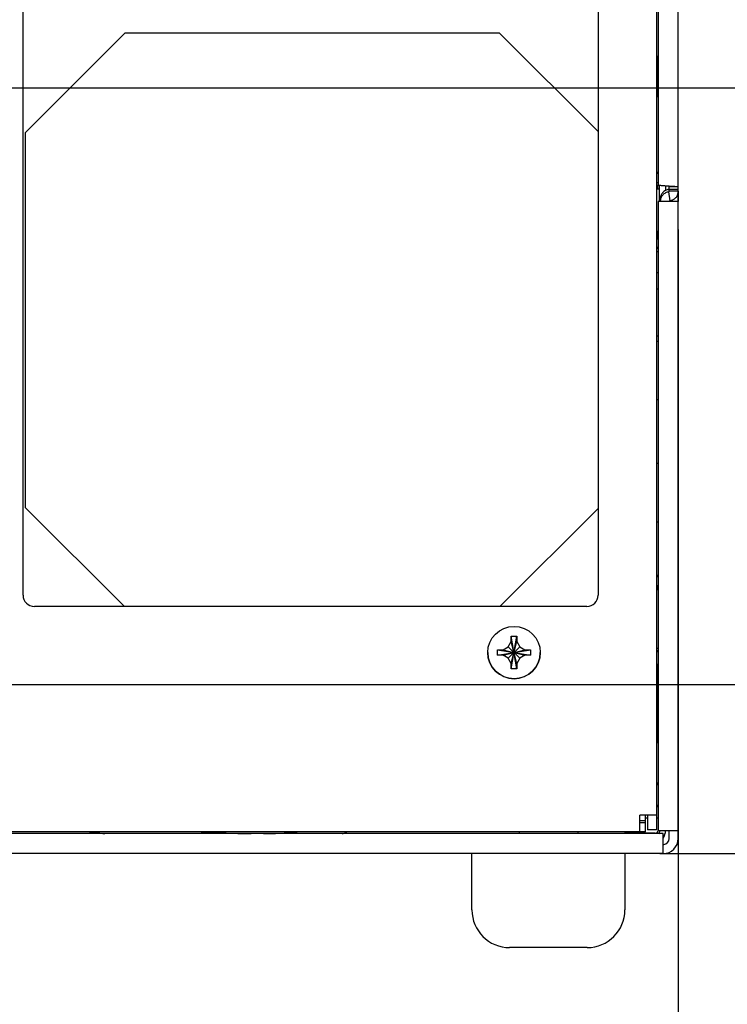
# Model space of a CAD drawing. Header units: inches. Extents: x 0 to 34, y 0 to 22.
# Tile 40 of 43: x 27.6 to 29.5, y 12.3 to 14.9. Entities that reach past the tile are written whole.
import ezdxf

# ---------------------------------------------------------------- set-up
doc = ezdxf.new("R2010")
doc.units = ezdxf.units.IN
doc.header["$LTSCALE"] = 1.87
doc.header["$MEASUREMENT"] = 0
doc.layers.get('0').update_dxf_attribs({"linetype": 'CONTINUOUS'})
for name, color, linetype in [('02___PRT_ALL_AXES', 7, 'CONTINUOUS'), ('3_ALL_AXES', 7, 'CONTINUOUS'), ('DIMENSIONS', 7, 'CONTINUOUS')]:
    doc.layers.add(name, color=color, linetype=linetype)
doc.styles.get("Standard").update_dxf_attribs({"font": 'txt', "width": 0.8})
doc.dimstyles.new('DIMSTYLE_1', dxfattribs={"dimtxt": 0.125, "dimasz": 0.18, "dimexe": 0.18, "dimexo": 0.0625, "dimgap": 0.09, "dimtad": 0, "dimtih": 1, "dimtoh": 1, "dimlfac": 2, "dimzin": 4, "dimdsep": 46, "dimtxsty": 'STANDARD', "dimblk": '_FILLED', "dimblk1": '_FILLED', "dimblk2": '_FILLED', "dimcen": 0.09, "dimadec": 0, "dimazin": 0, "dimtfac": 1, "dimtofl": 0, "dimtmove": 0, "dimatfit": 3, "dimldrblk": '_FILLED', "dimfxl": 1, "dimtolj": 1, "dimtzin": 4, "dimarcsym": 0})

# ---------------------------------------------------------------- blocks, each defined once
blk = doc.blocks.new('_FILLED')
at = {"color": 0, "linetype": 'BYBLOCK'}
blk.add_solid([(0, 0), (-1, 0.174), (-1, -0.174)], dxfattribs=at)
blk = doc.blocks.new('*D12')
at = {"layer": 'DIMENSIONS', "color": 2, "linetype": 'CONTINUOUS'}
for p, q in [((26.7842, 14.5644), (26.7842, 11.5897)), ((29.3462, 14.3753), (29.3462, 11.5897)), ((26.7842, 11.7147), (27.3902, 11.7147)), ((29.3462, 11.7147), (28.7402, 11.7147))]:
    blk.add_line(p, q, dxfattribs=at)
at = {"layer": 'DIMENSIONS', "color": 2, "linetype": 'CONTINUOUS', "xscale": 0.18, "yscale": 0.18, "zscale": 0.18, "rotation": 180}
blk.add_blockref('_FILLED', (26.7842, 11.7147), dxfattribs=at)
at = {"layer": 'DIMENSIONS', "color": 2, "linetype": 'CONTINUOUS', "xscale": 0.18, "yscale": 0.18, "zscale": 0.18}
blk.add_blockref('_FILLED', (29.3462, 11.7147), dxfattribs=at)
at = {"layer": 'DIMENSIONS', "color": 2, "linetype": 'CONTINUOUS', "insert": (28.0652, 11.7772), "char_height": 0.125, "width": 1.225, "attachment_point": 2, "line_spacing_factor": 0.9}
blk.add_mtext('5.12{\\Ftxt.shx;\\W1.000000;\\H0.125000; }[130.2]', dxfattribs=at)
blk = doc.blocks.new('*D13')
at = {"layer": 'DIMENSIONS', "color": 2, "linetype": 'CONTINUOUS'}
for p, q in [((25.9387, 13.1017), (25.9387, 10.8397)), ((29.3462, 12.6922), (29.3462, 10.8397)), ((25.9387, 10.9647), (26.7669, 10.9647)), ((29.3462, 10.9647), (28.1169, 10.9647))]:
    blk.add_line(p, q, dxfattribs=at)
at = {"layer": 'DIMENSIONS', "color": 2, "linetype": 'CONTINUOUS', "xscale": 0.18, "yscale": 0.18, "zscale": 0.18, "rotation": 180}
blk.add_blockref('_FILLED', (25.9387, 10.9647), dxfattribs=at)
at = {"layer": 'DIMENSIONS', "color": 2, "linetype": 'CONTINUOUS', "xscale": 0.18, "yscale": 0.18, "zscale": 0.18}
blk.add_blockref('_FILLED', (29.3462, 10.9647), dxfattribs=at)
at = {"layer": 'DIMENSIONS', "color": 2, "linetype": 'CONTINUOUS', "insert": (27.4419, 11.0272), "char_height": 0.125, "width": 1.225, "attachment_point": 2, "line_spacing_factor": 0.9}
blk.add_mtext('6.82{\\Ftxt.shx;\\W1.000000;\\H0.125000; }[173.1]', dxfattribs=at)
blk = doc.blocks.new('*D14')
at = {"layer": 'DIMENSIONS', "color": 2, "linetype": 'CONTINUOUS'}
for p, q in [((30.0962, 13.1642), (30.0962, 13.5242)), ((26.0012, 13.1642), (30.2212, 13.1642)), ((29.2977, 12.7147), (30.2212, 12.7147)), ((30.0962, 12.7147), (30.0962, 12.3547))]:
    blk.add_line(p, q, dxfattribs=at)
at = {"layer": 'DIMENSIONS', "color": 2, "linetype": 'CONTINUOUS', "xscale": 0.18, "yscale": 0.18, "zscale": 0.18}
for p, rotation in [((30.0962, 13.1642), 270), ((30.0962, 12.7147), 90)]:
    blk.add_blockref('_FILLED', p, dxfattribs=dict(at, rotation=rotation))
at = {"layer": 'DIMENSIONS', "color": 2, "linetype": 'CONTINUOUS', "insert": (29.9462, 13.1171), "char_height": 0.125, "width": 0.6, "attachment_point": 2, "line_spacing_factor": 0.9}
blk.add_mtext('.90\\P[22.8]', dxfattribs=at)
blk = doc.blocks.new('*D15')
at = {"layer": 'DIMENSIONS', "color": 2, "linetype": 'CONTINUOUS'}
for p, q in [((26.9718, 14.752), (30.9712, 14.752)), ((30.8462, 14.752), (30.8462, 14.0396)), ((30.8462, 12.7147), (30.8462, 13.6021)), ((29.2977, 12.7147), (30.9712, 12.7147))]:
    blk.add_line(p, q, dxfattribs=at)
at = {"layer": 'DIMENSIONS', "color": 2, "linetype": 'CONTINUOUS', "xscale": 0.18, "yscale": 0.18, "zscale": 0.18}
for p, rotation in [((30.8462, 14.752), 90), ((30.8462, 12.7147), 270)]:
    blk.add_blockref('_FILLED', p, dxfattribs=dict(at, rotation=rotation))
at = {"layer": 'DIMENSIONS', "color": 2, "linetype": 'CONTINUOUS', "insert": (30.6962, 13.9771), "char_height": 0.125, "width": 0.7, "attachment_point": 2, "line_spacing_factor": 0.9}
blk.add_mtext('4.07\\P[103.5]', dxfattribs=at)

msp = doc.modelspace()

# ---------------------------------------------------------------- linework, layer by layer
at = {"color": 7, "linetype": 'CONTINUOUS'}
for p, q in [((29.28824, 16.1362), (29.28824, 12.7777)), ((27.60474, 13.4022), (27.60474, 15.81095)), ((29.13324, 15.36995), (29.13324, 13.4022)), ((27.87484, 14.8969), (27.61037, 14.63243)), ((28.8715, 14.8969), (27.87484, 14.8969)), ((29.13324, 14.63515), (28.8715, 14.8969)), ((29.28824, 14.83595), (29.29324, 14.83595)), ((29.29116, 14.83595), (29.29116, 14.73216)), ((29.28874, 14.72975), (29.29116, 14.73216)), ((29.29324, 14.7322), (29.29116, 14.73216)), ((27.61037, 14.63243), (27.61037, 13.63578)), ((29.28824, 14.52454), (29.29324, 14.5243)), ((29.28824, 14.50007), (29.29335, 14.49998)), ((29.29227, 14.48253), (29.29227, 14.49371)), ((29.29585, 14.49291), (29.29585, 14.44902)), ((29.31264, 14.49139), (29.31264, 14.47864)), ((29.32224, 14.47668), (29.32224, 14.4909)), ((29.34624, 14.48809), (29.32224, 14.48809)), ((29.29572, 14.482), (29.28848, 14.482)), ((29.29519, 14.48253), (29.29572, 14.482)), ((29.32171, 14.47519), (29.32137, 14.47501)), ((29.32443, 14.45153), (29.32137, 14.47501)), ((29.34624, 14.48148), (29.32224, 14.48148)), ((29.34624, 14.47668), (29.32224, 14.47668)), ((29.28848, 14.37), (29.29324, 14.37)), ((29.29227, 14.35), (29.29227, 14.36947)), ((29.2882, 14.34993), (29.29324, 14.35002)), ((29.28824, 14.32746), (29.29324, 14.32769)), ((29.28824, 14.3252), (29.29324, 14.3252)), ((29.28824, 14.3162), (29.29324, 14.3162)), ((29.28824, 14.2602), (29.29324, 14.2602)), ((29.28824, 14.2167), (29.29324, 14.2167)), ((29.28824, 14.0917), (29.29324, 14.0917)), ((29.28824, 14.07796), (29.29324, 14.07796)), ((29.28824, 13.92245), (29.29324, 13.92245)), ((29.28824, 13.75296), (29.29324, 13.75296)), ((27.61037, 13.63578), (27.87395, 13.3722)), ((28.87239, 13.3722), (29.13324, 13.63305)), ((29.28824, 13.59745), (29.29324, 13.59745)), ((29.28824, 13.45204), (29.29324, 13.4518)), ((29.28824, 13.42757), (29.29324, 13.42748)), ((29.28824, 13.41696), (29.29324, 13.41696)), ((29.29227, 13.41696), (29.29227, 13.4275)), ((29.10324, 13.3722), (27.63474, 13.3722)), ((28.90249, 13.2932), (28.91699, 13.2932)), ((28.91699, 13.2062), (28.90249, 13.2932)), ((28.90249, 13.2787), (28.90249, 13.2932)), ((28.90249, 13.2062), (28.91699, 13.2932)), ((28.91699, 13.2932), (28.91699, 13.2787)), ((28.86624, 13.24245), (28.95324, 13.25695)), ((28.86624, 13.25695), (28.88074, 13.25695)), ((28.86624, 13.25695), (28.95324, 13.24245)), ((28.86624, 13.24245), (28.86624, 13.25695)), ((28.88074, 13.25695), (28.89453, 13.26491)), ((28.88074, 13.24245), (28.93874, 13.25695)), ((28.88074, 13.25695), (28.93874, 13.24245)), ((28.89453, 13.26491), (28.90249, 13.2787)), ((28.89453, 13.26491), (28.92496, 13.23449)), ((28.89453, 13.23449), (28.92496, 13.26491)), ((28.91699, 13.2207), (28.90249, 13.2787)), ((28.90249, 13.2207), (28.91699, 13.2787)), ((28.91699, 13.2787), (28.92496, 13.26491)), ((28.92496, 13.26491), (28.93874, 13.25695)), ((28.93874, 13.25695), (28.95324, 13.25695)), ((28.95324, 13.25695), (28.95324, 13.24245)), ((29.28824, 13.26145), (29.29324, 13.26145)), ((29.28824, 13.25496), (29.29324, 13.25519)), ((28.88074, 13.24245), (28.86624, 13.24245)), ((28.89453, 13.23449), (28.88074, 13.24245)), ((28.90249, 13.2207), (28.89453, 13.23449)), ((28.92496, 13.23449), (28.91699, 13.2207)), ((28.93874, 13.24245), (28.92496, 13.23449)), ((28.95324, 13.24245), (28.93874, 13.24245)), ((28.90249, 13.2062), (28.90249, 13.2207)), ((28.91699, 13.2062), (28.90249, 13.2062)), ((28.91699, 13.2207), (28.91699, 13.2062)), ((29.28874, 13.21675), (29.29116, 13.21434)), ((29.29116, 13.21434), (29.29324, 13.2143)), ((29.29116, 13.21434), (29.29116, 13.01416)), ((29.28874, 13.01175), (29.29116, 13.01416)), ((29.29324, 13.0142), (29.29116, 13.01416)), ((29.28824, 12.90189), (29.29166, 12.90189)), ((29.28874, 12.89881), (29.29324, 12.89881)), ((29.29166, 12.90189), (29.29166, 12.89881)), ((29.29324, 12.84243), (29.28824, 12.84243)), ((29.29254, 12.83872), (29.28824, 12.83872)), ((29.28824, 12.8167), (29.24424, 12.8167)), ((29.24424, 12.7727), (29.24424, 12.8167)), ((29.25924, 12.8017), (29.25924, 12.8167)), ((29.26424, 12.80872), (29.25924, 12.80872)), ((29.29254, 12.80872), (29.28824, 12.80872)), ((29.25924, 12.7727), (29.25924, 12.7967)), ((29.25924, 12.7727), (24.37324, 12.7727)), ((28.92349, 12.7727), (28.92349, 12.7677)), ((29.079, 12.7727), (29.079, 12.7677)), ((29.20524, 12.76914), (29.20524, 12.7727)), ((29.28491, 12.76876), (29.20524, 12.76876)), ((29.28824, 12.7777), (29.26424, 12.7777)), ((29.29624, 12.7752), (29.29624, 12.77243)), ((29.32224, 12.7547), (29.32224, 12.7752))]:
    msp.add_line(p, q, dxfattribs=at)
at = {"color": 3, "linetype": 'CONTINUOUS'}
for p, q in [((29.29324, 16.1392), (29.29324, 14.49371)), ((29.34624, 12.7547), (29.34624, 16.1592)), ((29.31374, 14.49131), (29.31705, 14.49108)), ((29.31705, 14.49108), (29.31974, 14.4909)), ((29.31974, 14.4909), (29.32226, 14.49073)), ((29.32226, 14.49073), (29.32574, 14.49049)), ((29.32574, 14.49049), (29.33618, 14.4897)), ((29.34624, 14.4497), (29.29324, 14.4497)), ((29.29324, 14.4497), (29.29324, 12.7752)), ((29.26424, 12.8167), (29.26424, 12.7777)), ((29.25924, 12.8017), (29.24424, 12.8017)), ((29.25924, 12.7967), (29.24424, 12.7967)), ((29.25924, 12.7967), (29.25924, 12.8017)), ((29.30624, 12.7677), (24.32624, 12.7677)), ((29.34624, 12.7752), (29.29324, 12.7752)), ((29.30624, 12.7147), (29.30624, 12.7677)), ((29.30624, 12.7147), (24.32624, 12.7147))]:
    msp.add_line(p, q, dxfattribs=at)
at = {"color": 7, "linetype": 'CONTINUOUS'}
msp.add_circle((28.90974, 13.24945), 0.06975, dxfattribs=at)
at = {"color": 3, "linetype": 'CONTINUOUS'}
for centre, radius, start, end in [((29.32098, 14.47647), 0.02521, 298.19215, 315.6225), ((29.32059, 14.47667), 0.02565, 339.61779, 0.01502), ((29.32122, 14.4761), 0.02477, 277.43526, 298.1156), ((29.30624, 12.7547), 0.04, 270, 360)]:
    msp.add_arc(centre, radius, start, end, dxfattribs=at)
at = {"color": 7, "linetype": 'CONTINUOUS'}
for centre, radius, start, end in [((27.63474, 13.4022), 0.03, 180, 270), ((29.10324, 13.4022), 0.03, 270, 360), ((28.90974, 13.2497), 0.06975, 180, 360), ((29.30624, 12.7547), 0.016, 274.99776, 360)]:
    msp.add_arc(centre, radius, start, end, dxfattribs=at)
at = {"color": 2, "linetype": 'CONTINUOUS'}
for centre, radius, start, end in [((28.29127, 15.34805), 2.62268, 259.27039, 259.69079), ((28.32992, 13.06061), 0.31822, 292.99855, 295.1996)]:
    msp.add_arc(centre, radius, start, end, dxfattribs=at)
at = {"color": 7, "linetype": 'CONTINUOUS'}
for centre, major_axis, ratio, start_param, end_param in [((29.28245, 14.72845), (0.01, 0), 0.0174551, -0.942226, -0.0174533), ((29.28245, 14.52682), (0.01, 0), 0.0174551, 0.0174533, 0.9349539), ((29.28245, 13.45432), (0.01, 0), 0.0174551, 0.0174533, 0.9349539), ((29.28245, 13.25267), (0.01, 0), 0.0174551, 5.3482315, 6.265732), ((29.28245, 13.21805), (0.01, 0), 0.0174551, 0.0174533, 0.942226), ((29.28245, 13.01045), (0.01, 0), 0.0174551, -0.942226, -0.0174533), ((29.28245, 12.90267), (0.01, 0), 0.0174551, -0.8632643, -0.0174533), ((29.28874, 12.77243), (0.0053, -0.0053), 0.9996955, 0.0770174, 0.7852459), ((29.28076, 12.77591), (-0.02299, 0.02299), 0.9996955, -3.0032939, -2.7489875), ((29.28024, 12.77643), (0.02299, -0.02299), 0.9996955, 6.4509967, 7.0305453)]:
    msp.add_ellipse(centre, major_axis=major_axis, ratio=ratio, start_param=start_param, end_param=end_param, dxfattribs=at)
at = {"color": 3, "linetype": 'CONTINUOUS'}
for points, knots in [([(29.29324, 14.49371), (29.29324, 14.49365), (29.29337, 14.49351), (29.29387, 14.4933), (29.29495, 14.49304), (29.29674, 14.49276), (29.29919, 14.49247), (29.3022, 14.49218), (29.30571, 14.49189), (29.30961, 14.4916), (29.31234, 14.4914), (29.31374, 14.49131)], [0, 0, 0, 0, 0.0084966, 0.0238059, 0.0789938, 0.1673323, 0.2869663, 0.4343185, 0.6055404, 0.7958916, 1, 1, 1, 1]), ([(29.33618, 14.4897), (29.33759, 14.48958), (29.33958, 14.4894), (29.34205, 14.48911), (29.3435, 14.48891), (29.34464, 14.48873), (29.34549, 14.48852), (29.34598, 14.48837), (29.34624, 14.48818), (29.34624, 14.48809)], [0, 0, 0, 0, 0.4130732, 0.5830607, 0.7256287, 0.8387946, 0.9217497, 0.9744672, 1, 1, 1, 1]), ([(29.34464, 14.46774), (29.34433, 14.46691), (29.34293, 14.46367), (29.34085, 14.46072), (29.339, 14.45884)], [0, 0, 0, 0, 0.250645, 1, 1, 1, 1]), ([(29.32443, 14.45153), (29.32384, 14.45146), (29.32269, 14.45085), (29.32224, 14.44962), (29.32224, 14.44902)], [0, 0, 0, 0, 0.4957495, 1, 1, 1, 1])]:
    msp.add_open_spline(points, degree=3, knots=knots, dxfattribs=at)
at = {"color": 7, "linetype": 'CONTINUOUS'}
for points, knots in [([(29.3215, 14.48949), (29.32161, 14.48938), (29.32197, 14.48899), (29.32224, 14.48847), (29.32224, 14.48809)], [0, 0, 0, 0, 0.293572, 1, 1, 1, 1]), ([(29.32137, 14.47501), (29.31823, 14.47461), (29.31208, 14.47267), (29.30447, 14.46677), (29.29944, 14.45855), (29.29824, 14.45219), (29.29824, 14.44902)], [0, 0, 0, 0, 0.2510059, 0.4997222, 0.7483766, 1, 1, 1, 1]), ([(29.32224, 14.47668), (29.32224, 14.47653), (29.3222, 14.476), (29.322, 14.47544), (29.32171, 14.47519)], [0, 0, 0, 0, 0.281265, 1, 1, 1, 1]), ([(29.28491, 12.76876), (29.28583, 12.76876), (29.28768, 12.76911), (29.29005, 12.77058), (29.29173, 12.7728), (29.29224, 12.77458), (29.29234, 12.77547)], [0, 0, 0, 0, 0.252293, 0.5035048, 0.7523495, 1, 1, 1, 1])]:
    msp.add_open_spline(points, degree=3, knots=knots, dxfattribs=at)
at = {"color": 1, "linetype": 'CONTINUOUS'}
msp.add_open_spline([(27.78116, 12.77267), (27.78348, 12.77211), (27.78825, 12.77112), (27.79583, 12.77037), (27.80296, 12.77086), (27.80781, 12.77236), (27.8087, 12.77268)], degree=3, knots=[0, 0, 0, 0, 0.2899853, 0.6102152, 0.9304452, 1, 1, 1, 1], dxfattribs=at)
at = {"color": 2, "linetype": 'CONTINUOUS'}
for points, knots in [([(28.07841, 12.77268), (28.0824, 12.77245), (28.11046, 12.77086), (28.15501, 12.76895), (28.19547, 12.7679), (28.21146, 12.7677)], [0, 0, 0, 0, 0.0910086, 0.6380135, 1, 1, 1, 1]), ([(28.24515, 12.76765), (28.26589, 12.76787), (28.29566, 12.76894), (28.32424, 12.77163), (28.33309, 12.77265)], [0, 0, 0, 0, 0.6852781, 1, 1, 1, 1])]:
    msp.add_open_spline(points, degree=3, knots=knots, dxfattribs=at)
at = {"layer": '02___PRT_ALL_AXES', "color": 3, "linetype": 'CONTINUOUS'}
msp.add_line((29.34624, 14.47668), (29.34624, 14.4497), dxfattribs=at)
at = {"layer": '02___PRT_ALL_AXES', "color": 7, "linetype": 'CONTINUOUS'}
msp.add_arc((29.32431, 14.45538), 0.02606, 159.11424, 179.93402, dxfattribs=at)
msp.add_open_spline([(29.31231, 14.47853), (29.30952, 14.47707), (29.30443, 14.47311), (29.30108, 14.4676), (29.29996, 14.46467)], degree=3, knots=[0, 0, 0, 0, 0.5010473, 1, 1, 1, 1], dxfattribs=at)
msp.add_open_spline([(29.32137, 14.48139), (29.31823, 14.48099), (29.31511, 14.48001), (29.31231, 14.47853)], degree=3, dxfattribs=at)
at = {"layer": '3_ALL_AXES', "color": 7, "linetype": 'CONTINUOUS'}
for p, q in [((28.79799, 12.5647), (28.79799, 12.7147)), ((29.20449, 12.7147), (29.20449, 12.5647)), ((29.10449, 12.4647), (28.89799, 12.4647))]:
    msp.add_line(p, q, dxfattribs=at)
for centre, start, end in [((28.89799, 12.5647), 180, 270), ((29.10449, 12.5647), 270, 360)]:
    msp.add_arc(centre, 0.1, start, end, dxfattribs=at)

# ---------------------------------------------------------------- dimensions: what is measured, and where the dimension line sits
at = {"layer": 'DIMENSIONS', "color": 2, "linetype": 'CONTINUOUS'}
for base, p1, p2, angle, picture, middle in [((30.84624, 12.7147), (26.97179, 14.75195), (29.29774, 12.7147), 270, '*D15', (30.72124, 13.82083)), ((26.78424, 11.7147), (29.34624, 14.37534), (26.78424, 14.5644), 180, '*D12', (27.94024, 11.7147)), ((30.09624, 13.1642), (29.29774, 12.7147), (26.00124, 13.1642), 90, '*D14', (29.99624, 12.96089))]:
    dim = msp.add_linear_dim(base=base, p1=p1, p2=p2, angle=angle, dimstyle='DIMSTYLE_1', dxfattribs=at)
    dim.commit()
    dim.dimension.update_dxf_attribs({"geometry": picture, "text_midpoint": middle, "dimtype": 160})
dim = msp.add_linear_dim(base=(29.3462442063, 10.9647019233), p1=(25.9387442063, 13.1017019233), p2=(29.3462442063, 12.6922019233), dimstyle='DIMSTYLE_1', dxfattribs=at)
dim.commit()
dim.dimension.update_dxf_attribs({"geometry": '*D13', "text_midpoint": (27.3168523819, 10.9647019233), "dimtype": 160})

doc.saveas('drawing.dxf')
